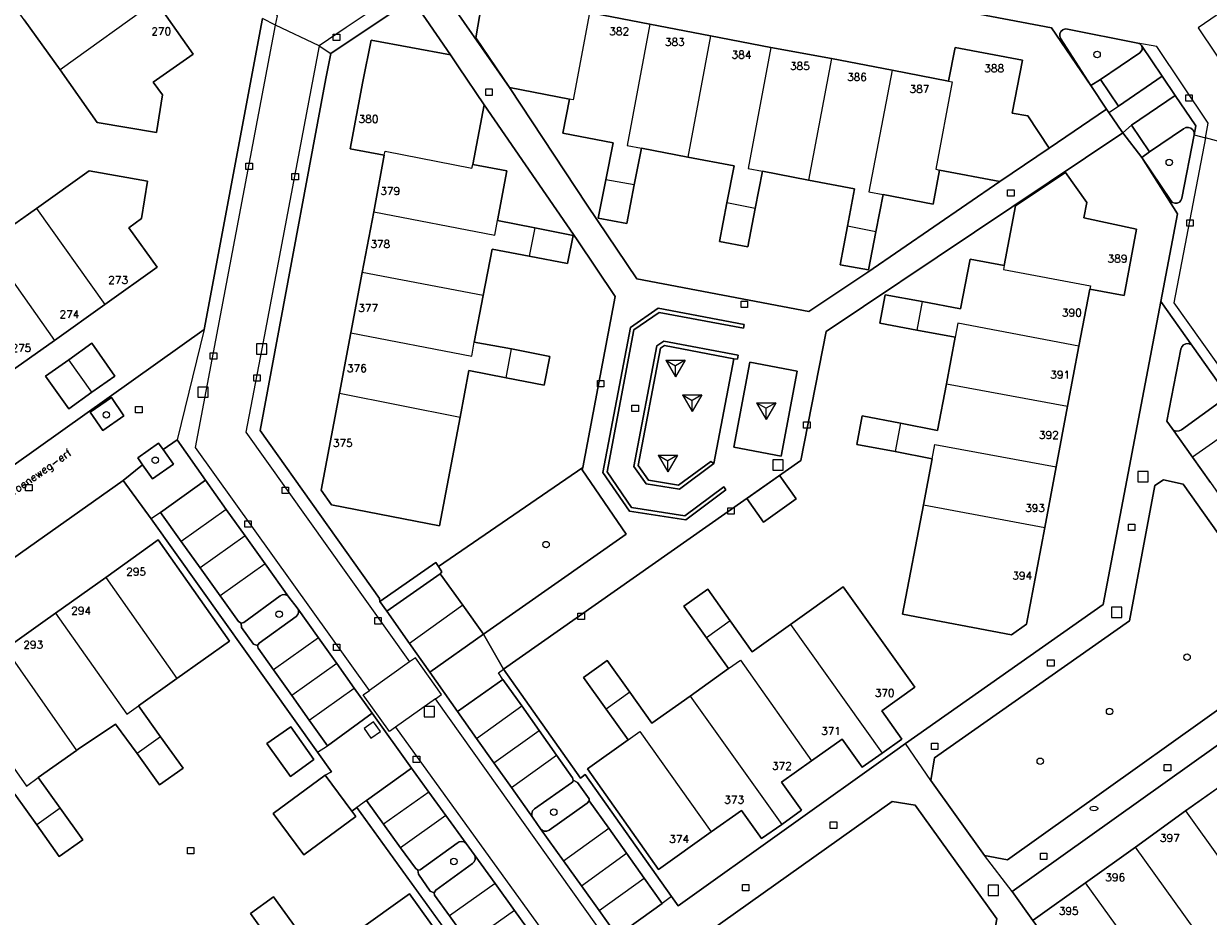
# Model space of a CAD drawing. Header units: metres. Extents: x 108000 to 109000, y 423600 to 424200.
# Tile 64 of 106: x 108712 to 108804, y 423679 to 423749. Entities that reach past the tile are written whole.
import ezdxf

# ---------------------------------------------------------------- set-up
doc = ezdxf.new("R2010")
doc.units = ezdxf.units.M
doc.header["$MEASUREMENT"] = 0
for name, color, linetype in [('brandkraan _ -put', 10, 'Continuous'), ('Erf', 10, 'Continuous'), ('gesloten verharding', 10, 'Continuous'), ('groenvoorziening', 10, 'Continuous'), ('Huisnummers', 10, 'Continuous'), ('inspectie- _rioolput', 10, 'Continuous'), ('kolk', 10, 'Continuous'), ('Muur', 10, 'Continuous'), ('Openbare_ruimtenaam', 10, 'Continuous'), ('pand', 10, 'Continuous'), ('Parkeervlak', 10, 'Continuous'), ('rijbaan lokale weg', 10, 'Continuous'), ('speelvoorziening', 10, 'Continuous'), ('vegetatieobject', 10, 'Continuous'), ('Voetgangersgebied', 10, 'Continuous'), ('Voetpad', 10, 'Continuous'), ('Wegmarkering', 10, 'Continuous')]:
    doc.layers.add(name, color=color, linetype=linetype)
doc.styles.get("Standard").update_dxf_attribs({"font": 'txt.shx'})

msp = doc.modelspace()

# ---------------------------------------------------------------- linework, layer by layer
at = {"layer": 'brandkraan _ -put', "color": 5}
msp.add_ellipse((108794.892, 423687.409), major_axis=(0.3, 0), ratio=0.583333, dxfattribs=at)
at = {"layer": 'Erf', "color": 52, "true_color": 0xd2d200}
for points in [[(108708.758, 423752.781), (108705.969, 423756.688), (108703.047, 423760.781), (108710.547, 423766.094), (108713.453, 423762.031), (108716.227, 423758.125), (108719.023, 423754.219), (108721.797, 423750.313), (108724.711, 423746.188), (108721.609, 423744), (108722.32, 423743.031), (108721.852, 423740.094), (108717.25, 423740.875), (108714.344, 423744.969), (108711.547, 423748.875), (108708.758, 423752.781)], [(108749.353, 423743.585), (108746.742, 423747.469), (108747.792, 423753.551), (108751.172, 423753.031), (108756.367, 423752.031), (108755.867, 423749.375), (108760.297, 423748.531), (108765.023, 423747.625), (108769.727, 423746.719), (108774.453, 423745.844), (108779.172, 423744.938), (108783.57, 423744.094), (108784.078, 423746.719), (108789.32, 423745.719), (108788.531, 423741.594), (108789.742, 423741.375), (108791.397, 423738.865), (108795.884, 423741.901), (108794.658, 423743.749), (108791.596, 423748.25), (108765.325, 423753.224), (108750.14, 423756.141), (108743.686, 423751.762), (108749.353, 423743.585)], [(108757.596, 423727.296), (108754.623, 423731.719), (108747.392, 423742.251), (108746.5, 423737.594), (108749.156, 423737.094), (108748.422, 423733.219), (108751.344, 423732.656), (108754.329, 423732.063), (108753.883, 423729.875), (108750.906, 423730.438), (108748, 423731), (108747.313, 423727.375), (108746.617, 423723.753), (108749.508, 423723.219), (108752.5, 423722.625), (108752.07, 423720.406), (108749.102, 423720.969), (108746.203, 423721.531), (108745.508, 423717.906), (108743.898, 423709.438), (108735.492, 423711.063), (108734.703, 423712.219), (108736.117, 423719.781), (108737, 423724.469), (108737.891, 423729.188), (108738.781, 423733.906), (108739.609, 423738.313), (108736.961, 423738.813), (108737.938, 423744.063), (108738.58, 423747.289), (108744.773, 423746.125), (108741.781, 423750.509), (108735.433, 423746.231), (108735.066, 423744.299), (108731.083, 423722.982), (108729.937, 423716.852), (108739.245, 423703.761), (108739.274, 423703.534), (108743.62, 423706.578), (108743.824, 423706.27), (108755.068, 423713.972), (108757.596, 423727.296)], [(108692.162, 423700.935), (108725.566, 423724.743), (108730.131, 423748.967)], [(108749.353, 423743.585), (108755.415, 423734.433), (108759.285, 423728.691), (108772.684, 423726.129), (108777.279, 423729.191), (108787.557, 423736.267), (108782.867, 423737.156), (108782.359, 423734.5), (108778.47, 423735.254), (108777.906, 423732.344), (108777.331, 423729.37), (108775.133, 423729.781), (108775.703, 423732.781), (108776.249, 423735.683), (108772.656, 423736.375), (108769.064, 423737.068), (108768.508, 423734.156), (108767.938, 423731.188), (108765.719, 423731.594), (108766.297, 423734.594), (108766.855, 423737.486), (108763.25, 423738.156), (108759.636, 423738.852), (108759.078, 423736), (108758.508, 423733), (108756.284, 423733.403), (108756.867, 423736.406), (108757.43, 423739.281), (108753.531, 423740.031), (108754.039, 423742.688), (108749.353, 423743.585)], [(108800.102, 423726.926), (108801.398, 423733.746), (108798.619, 423738.142), (108797.135, 423740.054), (108774.026, 423724.588), (108772.071, 423714.532), (108748.897, 423698.256), (108754.904, 423689.778), (108755.264, 423690.07), (108761.991, 423680.561), (108762.509, 423679.835), (108779.388, 423691.887), (108780.225, 423692.476), (108795.608, 423703.296), (108800.102, 423726.926)], [(108696.883, 423723.063), (108700.789, 423725.844), (108704.688, 423728.625), (108708.602, 423731.406), (108712.5, 423734.156), (108716.609, 423737.094), (108721.156, 423736.281), (108720.703, 423733.375), (108719.719, 423732.656), (108721.906, 423729.594), (108717.844, 423726.688), (108713.922, 423723.875), (108710.008, 423721.125), (108706.102, 423718.344), (108702.188, 423715.531), (108698.289, 423712.781), (108694.391, 423710), (108690.477, 423707.219), (108686.391, 423704.281), (108681.039, 423711.781), (108685.148, 423714.719), (108689.063, 423717.5), (108692.961, 423720.281), (108696.883, 423723.063)], [(108779.398, 423715.219), (108776.422, 423715.781), (108776.828, 423718), (108779.82, 423717.438), (108782.708, 423716.876), (108783.398, 423720.5), (108784.089, 423724.126), (108781.093, 423724.684), (108778.219, 423725.219), (108778.633, 423727.438), (108781.507, 423726.903), (108784.509, 423726.344), (108785.242, 423730.219), (108787.891, 423729.719), (108788.781, 423734.375), (108792.68, 423736.969), (108794.352, 423734.625), (108794.117, 423733.438), (108798.211, 423732.563), (108797.242, 423727.375), (108794.57, 423727.875), (108793.727, 423723.438), (108792.844, 423718.75), (108791.953, 423714.031), (108791.063, 423709.313), (108789.641, 423701.781), (108788.469, 423700.938), (108779.992, 423702.563), (108781.609, 423711.063), (108782.288, 423714.656), (108779.398, 423715.219)], [(108716.828, 423719.844), (108715.031, 423718.563), (108713.219, 423721.094), (108715.023, 423722.375), (108716.82, 423723.656), (108718.617, 423721.094), (108716.828, 423719.844)], [(108769.156, 423709.719), (108767.859, 423711.563), (108770.406, 423713.344), (108770.424, 423713.318), (108771.703, 423711.531), (108769.156, 423709.719)], [(108706.57, 423671.562), (108707.359, 423670.469), (108700.625, 423665.656), (108714.812, 423645.812), (108723.169, 423651.756), (108723.278, 423651.602), (108749.749, 423670.391), (108748.305, 423672.492), (108737.473, 423687.494), (108737.089, 423687.191), (108737.391, 423686.784), (108733.333, 423683.792), (108730.951, 423687.018), (108735.002, 423690.01), (108735.493, 423690.266), (108734.416, 423691.811), (108721.456, 423709.97), (108719.256, 423712.973), (108691.42, 423693.275), (108684.477, 423688.312), (108699.875, 423666.719), (108706.57, 423671.562)], [(108710.102, 423699.844), (108713.008, 423701.922), (108713.992, 423702.625), (108717.906, 423705.406), (108722, 423708.344), (108727.539, 423700.438), (108723.438, 423697.531), (108720.469, 423695.406), (108722.18, 423693), (108723.938, 423690.563), (108722.102, 423689.25), (108720.344, 423691.688), (108718.678, 423693.975), (108715.763, 423692.031), (108715.633, 423691.938), (108712.648, 423689.813), (108714.359, 423687.438), (108716.117, 423684.969), (108714.289, 423683.656)], [(108768.273, 423699.625), (108771.25, 423701.75), (108775.352, 423704.688), (108780.93, 423696.875), (108778.367, 423695.031), (108779.922, 423692.813), (108778.391, 423691.719), (108776.828, 423690.625), (108775.273, 423692.813), (108772.898, 423691.125), (108770.547, 423689.469), (108772.109, 423687.281), (108770.57, 423686.156), (108769.008, 423685.063), (108767.438, 423687.25), (108765.078, 423685.594), (108760.977, 423682.656), (108755.43, 423690.5), (108758.601, 423692.751), (108756.891, 423695.156), (108755.133, 423697.625), (108756.977, 423698.938), (108758.727, 423696.469), (108760.444, 423694.054), (108763.43, 423696.156), (108766.433, 423698.31), (108764.711, 423700.719), (108762.953, 423703.188), (108764.813, 423704.5), (108766.547, 423702.031), (108768.273, 423699.625)], [(108809.867, 423692.813), (108813.947, 423695.715), (108812.377, 423697.927), (108788.529, 423680.953), (108790.133, 423678.688), (108790.165, 423678.711), (108794.227, 423681.625), (108798.141, 423684.406), (108802.039, 423687.219), (108805.961, 423690), (108809.867, 423692.813)], [(108732.299, 423689.892), (108730.453, 423692.469), (108732.32, 423693.781), (108734.117, 423691.219), (108732.299, 423689.892)], [(108714.289, 423683.656), (108712.531, 423686.125), (108710.82, 423688.531)], [(108737.461, 423677.813), (108741.563, 423680.75), (108747.188, 423672.938)], [(108730.953, 423676.75), (108729.18, 423679.219), (108730.977, 423680.531), (108732.75, 423678.094)]]:
    msp.add_lwpolyline(points, dxfattribs=at)
at = {"layer": 'gesloten verharding', "color": 255}
for points in [[(108766.835, 423722.459), (108761.447, 423723.493), (108761.131, 423723.272), (108759.388, 423714.137), (108760.18, 423713.004), (108762.519, 423712.61), (108765.042, 423714.456), (108765.293, 423714.287), (108766.835, 423722.459)], [(108766.837, 423715.562), (108770.531, 423714.862), (108771.787, 423721.485), (108768.093, 423722.186), (108766.837, 423715.562)]]:
    msp.add_lwpolyline(points, dxfattribs=at)
at = {"layer": 'groenvoorziening', "color": 3}
for points in [[(108798.474, 423746.989), (108798.304, 423747.046), (108792.847, 423748.147), (108792.66, 423748.158), (108792.472, 423748.094), (108792.325, 423747.961), (108792.242, 423747.781), (108792.236, 423747.583), (108792.309, 423747.394), (108794.658, 423743.749), (108795.414, 423744.214), (108798.473, 423746.297), (108798.649, 423746.519), (108798.665, 423746.697), (108798.603, 423746.865), (108798.474, 423746.989)], [(108802.716, 423739.906), (108802.716, 423739.908), (108802.699, 423740.11), (108802.605, 423740.29), (108802.45, 423740.42), (108802.257, 423740.48), (108802.056, 423740.462), (108801.874, 423740.367), (108799.237, 423738.577), (108798.619, 423738.142), (108800.886, 423734.775), (108801.018, 423734.638), (108801.194, 423734.565), (108801.384, 423734.57), (108801.555, 423734.652), (108801.678, 423734.797), (108801.732, 423734.979), (108802.716, 423739.906)], [(108802.569, 423723.442), (108802.436, 423723.562), (108802.248, 423723.632), (108802.048, 423723.624), (108801.866, 423723.538), (108801.732, 423723.389), (108801.666, 423723.2), (108800.58, 423717.593), (108801.002, 423717.014), (108801.156, 423716.875), (108801.341, 423716.813), (108801.536, 423716.83), (108801.707, 423716.923), (108804.935, 423719.249), (108805.043, 423719.369), (108805.118, 423719.557), (108805.115, 423719.759), (108805.035, 423719.944), (108802.569, 423723.442)], [(108718.352, 423719.422), (108716.699, 423718.293), (108717.674, 423716.866), (108719.327, 423717.995), (108718.352, 423719.422)], [(108722.388, 423715.373), (108722.026, 423715.882), (108720.399, 423714.725), (108720.779, 423714.19), (108721.56, 423713.092), (108723.187, 423714.249), (108722.388, 423715.373)], [(108758.464, 423708.783), (108755.037, 423713.808), (108755.068, 423713.972), (108743.824, 423706.27), (108744.096, 423705.859), (108743.949, 423705.706), (108745.72, 423703.243), (108747.338, 423700.992), (108758.464, 423708.783)], [(108797.659, 423702.032), (108782.482, 423691.365), (108782.195, 423689.581), (108786.366, 423683.748), (108788.152, 423683.41), (108811.038, 423699.717), (108801.86, 423712.684), (108800.32, 423713.03), (108799.645, 423712.587), (108797.659, 423702.032)], [(108732.743, 423702.377), (108732.871, 423702.515), (108732.931, 423702.693), (108732.912, 423702.88), (108732.821, 423703.038), (108732.172, 423703.864), (108732.037, 423704), (108731.858, 423704.072), (108731.665, 423704.065), (108731.491, 423703.982), (108728.655, 423701.912), (108728.446, 423701.855), (108728.485, 423701.521), (108729.42, 423700.221), (108729.731, 423700.101), (108729.862, 423700.286), (108732.743, 423702.377)], [(108755.423, 423687.824), (108755.573, 423688.012), (108755.56, 423688.168), (108754.649, 423689.441), (108754.333, 423689.629), (108754.293, 423689.492), (108754.186, 423689.396), (108751.305, 423687.378), (108751.158, 423687.219), (108751.096, 423687.032), (108751.113, 423686.835), (108751.205, 423686.66), (108751.784, 423685.828), (108751.899, 423685.714), (108752.077, 423685.636), (108752.272, 423685.635), (108752.451, 423685.712), (108755.423, 423687.824)], [(108766.188, 423662.194), (108787.027, 423677.02), (108787.329, 423678.803), (108780.976, 423687.679), (108779.189, 423687.944), (108764.008, 423677.181), (108764.067, 423676.889), (108764.378, 423674.515), (108764.672, 423672.268), (108764.964, 423670.042), (108765.258, 423667.791), (108765.615, 423665.068)], [(108746.489, 423683.124), (108746.614, 423683.254), (108746.689, 423683.44), (108746.686, 423683.639), (108746.607, 423683.819), (108745.985, 423684.678), (108745.829, 423684.799), (108745.639, 423684.849), (108745.444, 423684.821), (108745.28, 423684.72), (108742.416, 423682.637), (108742.212, 423682.609), (108742.269, 423682.293), (108743.193, 423680.971), (108743.482, 423680.829), (108743.621, 423681.038), (108746.489, 423683.124)]]:
    msp.add_lwpolyline(points, dxfattribs=at)
at = {"layer": 'inspectie- _rioolput', "color": 30}
for p, q in [((108730.461, 423723.618), (108729.661, 423723.618)), ((108729.661, 423723.618), (108729.661, 423722.818)), ((108730.461, 423722.818), (108730.461, 423723.618)), ((108729.661, 423722.818), (108730.461, 423722.818)), ((108725.88, 423720.251), (108725.08, 423720.251)), ((108725.08, 423720.251), (108725.08, 423719.451)), ((108725.88, 423719.451), (108725.88, 423720.251)), ((108725.08, 423719.451), (108725.88, 423719.451)), ((108770.677, 423714.585), (108769.877, 423714.585)), ((108769.877, 423714.585), (108769.877, 423713.785)), ((108770.677, 423713.785), (108770.677, 423714.585)), ((108769.877, 423713.785), (108770.677, 423713.785)), ((108799.111, 423713.676), (108798.311, 423713.676)), ((108798.311, 423713.676), (108798.311, 423712.876)), ((108799.111, 423712.876), (108799.111, 423713.676)), ((108798.311, 423712.876), (108799.111, 423712.876)), ((108797.069, 423703.09), (108796.269, 423703.09)), ((108796.269, 423703.09), (108796.269, 423702.29)), ((108797.069, 423702.29), (108797.069, 423703.09)), ((108796.269, 423702.29), (108797.069, 423702.29)), ((108743.523, 423695.349), (108742.723, 423695.349)), ((108742.723, 423695.349), (108742.723, 423694.549)), ((108743.523, 423694.549), (108743.523, 423695.349)), ((108742.723, 423694.549), (108743.523, 423694.549)), ((108787.468, 423681.427), (108786.668, 423681.427)), ((108786.668, 423681.427), (108786.668, 423680.627)), ((108787.468, 423680.627), (108787.468, 423681.427)), ((108786.668, 423680.627), (108787.468, 423680.627))]:
    msp.add_line(p, q, dxfattribs=at)
at = {"layer": 'kolk', "color": 30, "true_color": 0xf07a00}
for p, q in [((108735.638, 423747.249), (108735.638, 423747.749)), ((108735.638, 423747.749), (108736.138, 423747.749)), ((108736.138, 423747.249), (108735.638, 423747.249)), ((108736.138, 423747.749), (108736.138, 423747.249)), ((108747.523, 423742.98), (108747.523, 423743.48)), ((108747.523, 423743.48), (108748.023, 423743.48)), ((108748.023, 423742.98), (108747.523, 423742.98)), ((108748.023, 423743.48), (108748.023, 423742.98)), ((108802.056, 423742.532), (108802.056, 423743.032)), ((108802.056, 423743.032), (108802.556, 423743.032)), ((108802.556, 423743.032), (108802.556, 423742.532)), ((108802.556, 423742.532), (108802.056, 423742.532)), ((108728.833, 423737.196), (108728.833, 423737.696)), ((108728.833, 423737.696), (108729.333, 423737.696)), ((108729.333, 423737.196), (108728.833, 423737.196)), ((108729.333, 423737.696), (108729.333, 423737.196)), ((108732.414, 423736.399), (108732.414, 423736.899)), ((108732.414, 423736.899), (108732.914, 423736.899)), ((108732.914, 423736.399), (108732.414, 423736.399)), ((108732.914, 423736.899), (108732.914, 423736.399)), ((108788.169, 423735.128), (108788.169, 423735.628)), ((108788.169, 423735.628), (108788.669, 423735.628)), ((108788.669, 423735.628), (108788.669, 423735.128)), ((108788.669, 423735.128), (108788.169, 423735.128)), ((108802.123, 423732.773), (108802.123, 423733.273)), ((108802.123, 423733.273), (108802.623, 423733.273)), ((108802.623, 423732.773), (108802.123, 423732.773)), ((108802.623, 423733.273), (108802.623, 423732.773)), ((108767.401, 423726.453), (108767.401, 423726.953)), ((108767.401, 423726.953), (108767.901, 423726.953)), ((108767.901, 423726.953), (108767.901, 423726.453)), ((108767.901, 423726.453), (108767.401, 423726.453)), ((108726.052, 423722.423), (108726.052, 423722.923)), ((108726.052, 423722.923), (108726.552, 423722.923)), ((108726.552, 423722.423), (108726.052, 423722.423)), ((108726.552, 423722.923), (108726.552, 423722.423)), ((108729.438, 423720.701), (108729.438, 423721.201)), ((108729.438, 423721.201), (108729.938, 423721.201)), ((108729.938, 423720.701), (108729.438, 423720.701)), ((108729.938, 423721.201), (108729.938, 423720.701)), ((108756.223, 423720.264), (108756.223, 423720.764)), ((108756.223, 423720.764), (108756.723, 423720.764)), ((108756.723, 423720.764), (108756.723, 423720.264)), ((108756.723, 423720.264), (108756.223, 423720.264)), ((108720.234, 423718.238), (108720.234, 423718.738)), ((108720.234, 423718.738), (108720.734, 423718.738)), ((108720.734, 423718.738), (108720.734, 423718.238)), ((108758.903, 423718.342), (108758.903, 423718.842)), ((108758.903, 423718.842), (108759.403, 423718.842)), ((108759.403, 423718.842), (108759.403, 423718.342)), ((108720.734, 423718.238), (108720.234, 423718.238)), ((108759.403, 423718.342), (108758.903, 423718.342)), ((108772.28, 423717.051), (108772.28, 423717.551)), ((108772.28, 423717.551), (108772.78, 423717.551)), ((108772.78, 423717.051), (108772.28, 423717.051)), ((108772.78, 423717.551), (108772.78, 423717.051)), ((108711.663, 423712.166), (108711.663, 423712.666)), ((108711.663, 423712.666), (108712.163, 423712.666)), ((108712.163, 423712.166), (108711.663, 423712.166)), ((108712.163, 423712.666), (108712.163, 423712.166)), ((108731.649, 423711.949), (108731.649, 423712.449)), ((108731.649, 423712.449), (108732.149, 423712.449)), ((108732.149, 423712.449), (108732.149, 423711.949)), ((108732.149, 423711.949), (108731.649, 423711.949)), ((108766.374, 423710.338), (108766.374, 423710.838)), ((108766.374, 423710.838), (108766.874, 423710.838)), ((108766.874, 423710.338), (108766.374, 423710.338)), ((108766.874, 423710.838), (108766.874, 423710.338)), ((108728.746, 423709.322), (108728.746, 423709.822)), ((108728.746, 423709.822), (108729.246, 423709.822)), ((108729.246, 423709.822), (108729.246, 423709.322)), ((108797.584, 423709.07), (108797.584, 423709.57)), ((108797.584, 423709.57), (108798.084, 423709.57)), ((108798.084, 423709.57), (108798.084, 423709.07)), ((108729.246, 423709.322), (108728.746, 423709.322)), ((108798.084, 423709.07), (108797.584, 423709.07)), ((108738.874, 423701.783), (108738.874, 423702.283)), ((108738.874, 423702.283), (108739.374, 423702.283)), ((108739.374, 423702.283), (108739.374, 423701.783)), ((108754.699, 423702.141), (108754.699, 423702.641)), ((108754.699, 423702.641), (108755.199, 423702.641)), ((108755.199, 423702.141), (108754.699, 423702.141)), ((108755.199, 423702.641), (108755.199, 423702.141)), ((108739.374, 423701.783), (108738.874, 423701.783)), ((108735.642, 423699.714), (108735.642, 423700.214)), ((108735.642, 423700.214), (108736.142, 423700.214)), ((108736.142, 423700.214), (108736.142, 423699.714)), ((108736.142, 423699.714), (108735.642, 423699.714)), ((108791.289, 423698.488), (108791.289, 423698.988)), ((108791.289, 423698.988), (108791.789, 423698.988)), ((108791.789, 423698.488), (108791.289, 423698.488)), ((108791.789, 423698.988), (108791.789, 423698.488)), ((108782.232, 423692.005), (108782.232, 423692.505)), ((108782.232, 423692.505), (108782.732, 423692.505)), ((108782.732, 423692.005), (108782.232, 423692.005)), ((108782.732, 423692.505), (108782.732, 423692.005)), ((108741.868, 423690.999), (108741.868, 423691.499)), ((108741.868, 423691.499), (108742.368, 423691.499)), ((108742.368, 423690.999), (108741.868, 423690.999)), ((108742.368, 423691.499), (108742.368, 423690.999)), ((108800.376, 423690.34), (108800.376, 423690.84)), ((108800.376, 423690.84), (108800.876, 423690.84)), ((108800.876, 423690.34), (108800.376, 423690.34)), ((108800.876, 423690.84), (108800.876, 423690.34)), ((108774.355, 423685.86), (108774.355, 423686.36)), ((108774.355, 423686.36), (108774.855, 423686.36)), ((108774.855, 423686.36), (108774.855, 423685.86)), ((108774.855, 423685.86), (108774.355, 423685.86)), ((108724.277, 423683.865), (108724.277, 423684.365)), ((108724.277, 423684.365), (108724.777, 423684.365)), ((108724.777, 423683.865), (108724.277, 423683.865)), ((108724.777, 423684.365), (108724.777, 423683.865)), ((108790.735, 423683.44), (108790.735, 423683.94)), ((108790.735, 423683.94), (108791.235, 423683.94)), ((108791.235, 423683.94), (108791.235, 423683.44)), ((108791.235, 423683.44), (108790.735, 423683.44)), ((108767.506, 423680.982), (108767.506, 423681.482)), ((108767.506, 423681.482), (108768.006, 423681.482)), ((108768.006, 423680.982), (108767.506, 423680.982)), ((108768.006, 423681.482), (108768.006, 423680.982))]:
    msp.add_line(p, q, dxfattribs=at)
at = {"layer": 'Muur', "color": 12, "true_color": 0xd20000}
for points in [[(108767.599, 423724.827), (108767.654, 423725.135), (108760.944, 423726.393), (108758.78, 423724.879), (108756.632, 423713.578), (108758.7, 423710.586), (108763.1, 423709.901), (108766.224, 423712.229), (108766.049, 423712.48), (108763.019, 423710.227), (108758.879, 423710.872), (108756.961, 423713.648), (108759.061, 423724.697), (108761.015, 423726.064), (108767.599, 423724.827)], [(108766.835, 423722.459), (108767.117, 423722.413), (108767.174, 423722.725), (108761.376, 423723.822), (108760.85, 423723.454), (108759.059, 423714.067), (108760, 423712.72), (108762.597, 423712.283), (108765.293, 423714.287), (108765.042, 423714.456), (108762.519, 423712.61), (108760.18, 423713.004), (108759.388, 423714.137), (108761.131, 423723.272), (108761.447, 423723.493), (108766.835, 423722.459)]]:
    msp.add_lwpolyline(points, dxfattribs=at)
at = {"layer": 'pand', "color": 1}
for p, q in [((108721.797, 423750.313), (108714.344, 423744.969)), ((108760.297, 423748.531), (108755.867, 423749.375)), ((108711.547, 423748.875), (108714.344, 423744.969)), ((108765.023, 423747.625), (108760.297, 423748.531)), ((108765.023, 423747.625), (108763.25, 423738.156)), ((108769.727, 423746.719), (108765.023, 423747.625)), ((108774.453, 423745.844), (108769.727, 423746.719)), ((108774.453, 423745.844), (108772.656, 423736.375)), ((108779.172, 423744.938), (108774.453, 423745.844)), ((108783.57, 423744.094), (108779.172, 423744.938)), ((108739.609, 423738.313), (108738.781, 423733.906)), ((108759.078, 423736), (108759.636, 423738.852)), ((108759.636, 423738.852), (108763.25, 423738.156)), ((108768.508, 423734.156), (108769.064, 423737.068)), ((108769.064, 423737.068), (108772.656, 423736.375)), ((108759.078, 423736), (108756.867, 423736.406)), ((108777.906, 423732.344), (108778.47, 423735.254)), ((108768.508, 423734.156), (108766.297, 423734.594)), ((108712.5, 423734.156), (108708.602, 423731.406)), ((108712.5, 423734.156), (108717.844, 423726.688)), ((108738.781, 423733.906), (108737.891, 423729.188)), ((108751.344, 423732.656), (108748.422, 423733.219)), ((108751.344, 423732.656), (108750.906, 423730.438)), ((108777.906, 423732.344), (108775.703, 423732.781)), ((108708.602, 423731.406), (108713.922, 423723.875)), ((108737.891, 423729.188), (108737, 423724.469)), ((108747.313, 423727.375), (108737.891, 423729.188)), ((108793.727, 423723.438), (108794.57, 423727.875)), ((108746.617, 423723.753), (108747.313, 423727.375)), ((108781.507, 423726.903), (108781.093, 423724.684)), ((108713.922, 423723.875), (108717.844, 423726.688)), ((108737, 423724.469), (108736.117, 423719.781)), ((108781.093, 423724.684), (108784.089, 423724.126)), ((108784.089, 423724.126), (108783.398, 423720.5)), ((108710.008, 423721.125), (108713.922, 423723.875)), ((108749.508, 423723.219), (108746.617, 423723.753)), ((108749.102, 423720.969), (108749.508, 423723.219)), ((108792.844, 423718.75), (108793.727, 423723.438)), ((108716.828, 423719.844), (108715.023, 423722.375)), ((108783.398, 423720.5), (108792.844, 423718.75)), ((108736.117, 423719.781), (108745.508, 423717.906)), ((108791.953, 423714.031), (108792.844, 423718.75)), ((108779.82, 423717.438), (108779.398, 423715.219)), ((108779.398, 423715.219), (108782.288, 423714.656)), ((108782.288, 423714.656), (108781.609, 423711.063)), ((108791.063, 423709.313), (108791.953, 423714.031)), ((108781.609, 423711.063), (108791.063, 423709.313)), ((108717.906, 423705.406), (108713.992, 423702.625)), ((108717.906, 423705.406), (108723.438, 423697.531)), ((108766.547, 423702.031), (108764.711, 423700.719)), ((108771.25, 423701.75), (108778.391, 423691.719)), ((108764.711, 423700.719), (108766.433, 423698.31)), ((108710.102, 423699.844), (108715.633, 423691.938)), ((108766.433, 423698.31), (108763.43, 423696.156)), ((108720.469, 423695.406), (108723.438, 423697.531)), ((108758.727, 423696.469), (108756.891, 423695.156)), ((108763.43, 423696.156), (108770.57, 423686.156)), ((108722.18, 423693), (108720.469, 423695.406)), ((108756.891, 423695.156), (108758.601, 423692.751)), ((108722.18, 423693), (108720.344, 423691.688)), ((108712.648, 423689.813), (108715.633, 423691.938)), ((108805.961, 423690), (108802.039, 423687.219)), ((108714.359, 423687.438), (108712.648, 423689.813)), ((108714.359, 423687.438), (108712.531, 423686.125)), ((108802.039, 423687.219), (108798.141, 423684.406)), ((108798.141, 423684.406), (108794.227, 423681.625)), ((108803.75, 423676.594), (108798.141, 423684.406))]:
    msp.add_line(p, q, dxfattribs=at)
for points in [[(108755.867, 423749.375), (108756.367, 423752.031), (108751.172, 423753.031), (108747.792, 423753.551), (108746.742, 423747.469), (108749.353, 423743.585), (108754.039, 423742.688)], [(108714.344, 423744.969), (108717.25, 423740.875), (108721.852, 423740.094), (108722.32, 423743.031), (108721.609, 423744), (108724.711, 423746.188), (108721.797, 423750.313)], [(108755.867, 423749.375), (108755.594, 423749.406), (108754.32, 423742.625), (108754.039, 423742.688)], [(108760.297, 423748.531), (108758.542, 423739.077), (108759.636, 423738.852)], [(108746.5, 423737.594), (108747.392, 423742.251), (108745.382, 423745.209), (108744.773, 423746.125), (108738.58, 423747.289), (108737.938, 423744.063), (108736.961, 423738.813), (108739.609, 423738.313)], [(108769.727, 423746.719), (108767.958, 423737.266), (108769.064, 423737.068)], [(108782.867, 423737.156), (108787.557, 423736.267), (108791.397, 423738.865), (108789.742, 423741.375), (108788.531, 423741.594), (108789.32, 423745.719), (108784.078, 423746.719), (108783.57, 423744.094)], [(108779.172, 423744.938), (108777.359, 423735.469), (108778.47, 423735.254)], [(108783.57, 423744.094), (108783.859, 423744.031), (108782.578, 423737.219), (108782.867, 423737.156)], [(108754.039, 423742.688), (108753.531, 423740.031), (108757.43, 423739.281), (108756.867, 423736.406)], [(108739.609, 423738.313), (108739.672, 423738.625), (108746.438, 423737.313), (108746.5, 423737.594)], [(108763.25, 423738.156), (108766.855, 423737.486), (108766.297, 423734.594)], [(108717.844, 423726.688), (108721.906, 423729.594), (108719.719, 423732.656), (108720.703, 423733.375), (108721.156, 423736.281), (108716.609, 423737.094), (108712.5, 423734.156)], [(108748.422, 423733.219), (108749.156, 423737.094), (108746.5, 423737.594)], [(108778.47, 423735.254), (108782.359, 423734.5), (108782.867, 423737.156)], [(108756.867, 423736.406), (108756.284, 423733.403), (108758.508, 423733), (108759.078, 423736)], [(108772.656, 423736.375), (108776.249, 423735.683), (108775.703, 423732.781)], [(108794.57, 423727.875), (108797.242, 423727.375), (108798.211, 423732.563), (108794.117, 423733.438), (108794.352, 423734.625), (108792.68, 423736.969), (108788.781, 423734.375), (108787.891, 423729.719)], [(108766.297, 423734.594), (108765.719, 423731.594), (108767.938, 423731.188), (108768.508, 423734.156)], [(108738.781, 423733.906), (108748.208, 423732.095), (108748.422, 423733.219)], [(108750.906, 423730.438), (108753.883, 423729.875), (108754.329, 423732.063), (108751.344, 423732.656)], [(108775.703, 423732.781), (108775.133, 423729.781), (108777.331, 423729.37), (108777.906, 423732.344)], [(108747.313, 423727.375), (108748, 423731), (108750.906, 423730.438)], [(108787.891, 423729.719), (108785.242, 423730.219), (108784.509, 423726.344), (108781.507, 423726.903)], [(108787.891, 423729.719), (108787.844, 423729.406), (108794.617, 423728.125), (108794.57, 423727.875)], [(108781.507, 423726.903), (108778.633, 423727.438), (108778.219, 423725.219), (108781.093, 423724.684)], [(108793.727, 423723.438), (108784.296, 423725.219), (108784.089, 423724.126)], [(108737, 423724.469), (108746.42, 423722.653), (108746.617, 423723.753)], [(108716.828, 423719.844), (108718.617, 423721.094), (108716.82, 423723.656), (108715.023, 423722.375)], [(108749.102, 423720.969), (108752.07, 423720.406), (108752.5, 423722.625), (108749.508, 423723.219)], [(108715.023, 423722.375), (108713.219, 423721.094), (108715.031, 423718.563), (108716.828, 423719.844)], [(108745.508, 423717.906), (108746.203, 423721.531), (108749.102, 423720.969)], [(108783.398, 423720.5), (108782.708, 423716.876), (108779.82, 423717.438)], [(108736.117, 423719.781), (108734.703, 423712.219), (108735.492, 423711.063), (108743.898, 423709.438), (108745.508, 423717.906)], [(108779.82, 423717.438), (108776.828, 423718), (108776.422, 423715.781), (108779.398, 423715.219)], [(108782.288, 423714.656), (108782.5, 423715.781), (108791.953, 423714.031)], [(108770.424, 423713.318), (108770.406, 423713.344), (108767.859, 423711.563), (108769.156, 423709.719), (108771.703, 423711.531), (108770.424, 423713.318)], [(108781.609, 423711.063), (108779.992, 423702.563), (108788.469, 423700.938), (108789.641, 423701.781), (108791.063, 423709.313)], [(108723.438, 423697.531), (108727.539, 423700.438), (108722, 423708.344), (108717.906, 423705.406)], [(108766.547, 423702.031), (108764.813, 423704.5), (108762.953, 423703.188), (108764.711, 423700.719)], [(108778.391, 423691.719), (108779.922, 423692.813), (108778.367, 423695.031), (108780.93, 423696.875), (108775.352, 423704.688), (108771.25, 423701.75)], [(108713.992, 423702.625), (108713.008, 423701.922), (108710.102, 423699.844)], [(108713.992, 423702.625), (108719.547, 423694.75), (108720.469, 423695.406)], [(108771.25, 423701.75), (108768.273, 423699.625), (108766.547, 423702.031)], [(108758.727, 423696.469), (108756.977, 423698.938), (108755.133, 423697.625), (108756.891, 423695.156)], [(108766.433, 423698.31), (108767.352, 423698.969), (108772.898, 423691.125)], [(108706.188, 423697.063), (108711.742, 423689.156), (108712.648, 423689.813)], [(108763.43, 423696.156), (108760.444, 423694.054), (108758.727, 423696.469)], [(108715.633, 423691.938), (108715.763, 423692.031), (108718.678, 423693.975), (108720.344, 423691.688)], [(108732.299, 423689.892), (108734.117, 423691.219), (108732.32, 423693.781), (108730.453, 423692.469), (108732.299, 423689.892)], [(108720.344, 423691.688), (108722.102, 423689.25), (108723.938, 423690.563), (108722.18, 423693)], [(108758.601, 423692.751), (108755.43, 423690.5), (108760.977, 423682.656), (108765.078, 423685.594)], [(108758.601, 423692.751), (108759.522, 423693.408), (108765.078, 423685.594)], [(108772.898, 423691.125), (108775.273, 423692.813), (108776.828, 423690.625), (108778.391, 423691.719)], [(108770.57, 423686.156), (108772.109, 423687.281), (108770.547, 423689.469), (108772.898, 423691.125)], [(108735.002, 423690.01), (108730.951, 423687.018), (108733.333, 423683.792), (108737.391, 423686.784), (108737.089, 423687.191), (108735.002, 423690.01)], [(108707.828, 423686.375), (108710.82, 423688.531), (108712.531, 423686.125)], [(108712.531, 423686.125), (108714.289, 423683.656), (108716.117, 423684.969), (108714.359, 423687.438)], [(108765.078, 423685.594), (108767.438, 423687.25), (108769.008, 423685.063), (108770.57, 423686.156)], [(108802.039, 423687.219), (108807.648, 423679.375), (108808.562, 423680.032)], [(108744.648, 423667.813), (108746.211, 423668.906), (108744.641, 423671.125), (108747.188, 423672.938), (108741.563, 423680.75), (108737.461, 423677.813)], [(108794.227, 423681.625), (108790.165, 423678.711), (108790.133, 423678.688), (108791.176, 423677.245), (108795.758, 423670.906), (108798.929, 423673.157), (108800.648, 423670.75)], [(108800.763, 423674.463), (108799.85, 423673.816), (108794.227, 423681.625)], [(108732.75, 423678.094), (108730.977, 423680.531), (108729.18, 423679.219), (108730.953, 423676.75)]]:
    msp.add_lwpolyline(points, dxfattribs=at)
at = {"layer": 'Parkeervlak', "color": 255}
for points in [[(108798.603, 423746.865), (108798.665, 423746.697), (108798.649, 423746.519), (108798.473, 423746.297), (108795.414, 423744.214), (108796.808, 423742.147), (108800.222, 423744.469), (108798.603, 423746.865)], [(108801.874, 423740.367), (108802.056, 423740.462), (108802.257, 423740.48), (108802.45, 423740.42), (108802.605, 423740.29), (108802.699, 423740.11), (108802.716, 423739.908), (108802.839, 423740.612), (108801.232, 423742.978), (108797.832, 423740.667), (108799.237, 423738.577), (108801.874, 423740.367)], [(108808.044, 423715.686), (108806.65, 423717.658), (108805.035, 423719.944), (108805.115, 423719.759), (108805.118, 423719.557), (108805.043, 423719.369), (108804.935, 423719.249), (108801.707, 423716.923), (108801.536, 423716.83), (108801.341, 423716.813), (108801.156, 423716.875), (108801.002, 423717.014), (108802.569, 423714.787), (108803.967, 423712.817), (108805.402, 423710.766), (108806.749, 423708.846), (108810.399, 423711.489), (108810.589, 423711.564), (108810.792, 423711.56), (108810.979, 423711.479), (108811.107, 423711.352), (108809.489, 423713.641), (108808.044, 423715.686)], [(108728.771, 423708.647), (108727.3, 423710.716), (108725.687, 423712.984), (108722.179, 423710.467), (108723.787, 423708.225), (108725.266, 423706.161), (108726.823, 423703.99), (108728.263, 423701.981), (108728.446, 423701.855), (108728.655, 423701.912), (108731.491, 423703.982), (108731.665, 423704.065), (108731.858, 423704.072), (108732.037, 423704), (108732.172, 423703.864), (108730.319, 423706.469), (108728.771, 423708.647)], [(108745.72, 423703.243), (108743.949, 423705.706), (108739.807, 423702.789), (108741.578, 423700.266), (108743.155, 423698.02), (108747.338, 423700.992), (108745.72, 423703.243)], [(108735.913, 423698.699), (108734.478, 423700.713), (108732.821, 423703.038), (108732.912, 423702.88), (108732.931, 423702.693), (108732.871, 423702.515), (108732.743, 423702.377), (108729.862, 423700.286), (108729.731, 423700.101), (108729.773, 423699.907), (108730.968, 423698.225), (108732.399, 423696.207), (108733.75, 423694.302), (108735.175, 423692.292), (108738.672, 423694.829), (108737.269, 423696.797), (108735.913, 423698.699)], [(108751.665, 423693.489), (108750.312, 423695.403), (108748.852, 423697.469), (108745.302, 423694.959), (108746.788, 423692.869), (108748.147, 423690.959), (108749.516, 423689.034), (108751.205, 423686.66), (108751.113, 423686.835), (108751.096, 423687.032), (108751.158, 423687.219), (108751.305, 423687.378), (108754.186, 423689.396), (108754.293, 423689.492), (108754.333, 423689.629), (108754.277, 423689.792), (108753.028, 423691.559), (108751.665, 423693.489)], [(108744.408, 423686.854), (108743.084, 423688.682), (108741.728, 423690.554), (108738.212, 423688.03), (108739.555, 423686.179), (108740.881, 423684.353), (108742.042, 423682.755), (108742.212, 423682.609), (108742.416, 423682.637), (108745.28, 423684.72), (108745.444, 423684.821), (108745.639, 423684.849), (108745.829, 423684.799), (108745.985, 423684.678), (108744.408, 423686.854)], [(108758.484, 423683.92), (108757.097, 423685.869), (108755.573, 423688.012), (108755.423, 423687.824), (108752.451, 423685.712), (108752.272, 423685.635), (108752.077, 423685.636), (108751.899, 423685.714), (108751.784, 423685.828), (108753.569, 423683.333), (108754.961, 423681.387), (108756.337, 423679.464), (108757.75, 423677.489), (108761.262, 423680.016), (108759.855, 423681.993), (108758.484, 423683.92)], [(108749.745, 423679.463), (108748.236, 423681.558), (108746.607, 423683.819), (108746.686, 423683.639), (108746.689, 423683.44), (108746.614, 423683.254), (108746.489, 423683.124), (108743.621, 423681.038), (108743.482, 423680.829), (108743.523, 423680.658), (108744.683, 423679.039), (108746.189, 423676.941), (108747.588, 423674.991), (108749.031, 423672.98), (108752.571, 423675.455), (108751.147, 423677.516), (108749.745, 423679.463)]]:
    msp.add_lwpolyline(points, dxfattribs=at)
at = {"layer": 'rijbaan lokale weg', "color": 255}
for p, q in [((108730.131, 423748.967), (108725.566, 423724.743)), ((108731.137, 423748.448), (108730.131, 423748.967)), ((108734.532, 423746.847), (108731.137, 423748.448)), ((108734.532, 423746.847), (108735.433, 423746.231)), ((108802.716, 423739.906), (108803.585, 423739.67)), ((108806.914, 423738.767), (108803.585, 423739.67)), ((108725.566, 423724.743), (108723.461, 423716.131)), ((108741.576, 423698.827), (108738.445, 423696.608)), ((108743.598, 423695.961), (108740.484, 423693.754))]:
    msp.add_line(p, q, dxfattribs=at)
for points in [[(108731.137, 423748.448), (108731.277, 423749.184), (108718.947, 423766.542), (108737.532, 423779.31), (108737.664, 423779.978)], [(108735.433, 423746.231), (108741.781, 423750.509), (108741.762, 423750.537), (108743.603, 423751.86), (108743.686, 423751.762), (108750.14, 423756.141)], [(108750.14, 423756.141), (108765.325, 423753.224), (108791.596, 423748.25), (108794.658, 423743.749), (108792.309, 423747.394), (108792.236, 423747.583), (108792.242, 423747.781), (108792.325, 423747.961), (108792.472, 423748.094), (108792.66, 423748.158), (108792.847, 423748.147), (108798.304, 423747.046)], [(108805.717, 423744.227), (108812.766, 423748.979), (108810.028, 423753.034), (108805.971, 423750.264), (108803.004, 423748.251), (108805.717, 423744.227)], [(108740.76, 423751.042), (108736.646, 423748.271), (108734.532, 423746.847)], [(108738.445, 423696.608), (108724.913, 423715.526), (108728.91, 423736.668), (108731.137, 423748.448)], [(108734.532, 423746.847), (108730.061, 423723.218), (108728.833, 423716.725), (108741.576, 423698.827)], [(108798.304, 423747.046), (108798.474, 423746.989), (108798.603, 423746.865), (108800.222, 423744.469), (108801.232, 423742.978), (108802.839, 423740.612), (108802.716, 423739.908), (108802.716, 423739.906)], [(108803.585, 423739.67), (108803.804, 423740.813), (108799.794, 423746.789), (108798.304, 423747.046)], [(108757.75, 423677.489), (108756.337, 423679.464), (108754.961, 423681.387), (108753.569, 423683.333), (108751.784, 423685.828), (108751.205, 423686.66), (108749.516, 423689.034), (108748.147, 423690.959), (108746.788, 423692.869), (108745.302, 423694.959), (108743.155, 423698.02), (108741.578, 423700.266), (108739.807, 423702.789), (108739.274, 423703.534), (108739.245, 423703.761), (108729.937, 423716.852), (108731.083, 423722.982), (108735.066, 423744.299), (108735.433, 423746.231)], [(108802.716, 423739.906), (108801.732, 423734.979), (108801.678, 423734.797), (108801.555, 423734.652), (108801.384, 423734.57), (108801.194, 423734.565), (108801.018, 423734.638), (108800.886, 423734.775), (108798.619, 423738.142), (108801.398, 423733.746), (108800.102, 423726.926), (108802.569, 423723.442), (108805.035, 423719.944)], [(108803.585, 423739.67), (108801.123, 423726.824), (108812.154, 423711.302), (108819.737, 423710.013), (108820.502, 423709.883)], [(108725.566, 423724.743), (108692.162, 423700.935), (108688.809, 423698.544), (108687.699, 423697.754), (108687.6, 423697.683), (108690.011, 423694.998), (108690.167, 423694.984), (108690.841, 423694.083), (108691.42, 423693.275), (108719.256, 423712.973), (108720.779, 423714.19), (108720.399, 423714.725), (108722.026, 423715.882), (108722.388, 423715.373), (108723.461, 423716.131)], [(108718.352, 423719.422), (108719.327, 423717.995), (108717.674, 423716.866), (108716.699, 423718.293), (108718.352, 423719.422)], [(108723.461, 423716.131), (108725.687, 423712.984), (108727.3, 423710.716), (108728.771, 423708.647), (108730.319, 423706.469), (108732.172, 423703.864), (108732.821, 423703.038), (108734.478, 423700.713), (108735.913, 423698.699), (108737.269, 423696.797), (108738.672, 423694.829), (108741.728, 423690.554), (108743.084, 423688.682), (108744.408, 423686.854), (108745.985, 423684.678), (108746.607, 423683.819), (108748.236, 423681.558), (108749.745, 423679.463), (108751.147, 423677.516)], [(108743.598, 423695.961), (108744.07, 423696.295), (108742.042, 423699.157), (108741.576, 423698.827)], [(108740.484, 423693.754), (108740.003, 423693.413), (108737.975, 423696.275), (108738.445, 423696.608)], [(108773.651, 423636.737), (108762.995, 423651.724), (108760.851, 423654.801), (108758.159, 423675.351), (108758.139, 423675.505), (108743.598, 423695.961)], [(108740.484, 423693.754), (108752.884, 423676.545), (108754.709, 423673.993), (108757.428, 423653.171), (108760.01, 423649.541), (108770.585, 423634.579)]]:
    msp.add_lwpolyline(points, dxfattribs=at)
at = {"layer": 'speelvoorziening', "color": 30, "true_color": 0xf07a00}
for p, q in [((108761.55, 423722.332), (108763.05, 423722.332)), ((108761.55, 423722.332), (108762.3, 423721.9)), ((108761.55, 423722.332), (108762.3, 423721.033)), ((108763.05, 423722.332), (108762.3, 423721.033)), ((108763.05, 423722.332), (108762.3, 423721.899)), ((108762.3, 423721.033), (108762.3, 423721.9)), ((108762.85, 423719.632), (108764.35, 423719.632)), ((108762.85, 423719.632), (108763.6, 423719.2)), ((108762.85, 423719.632), (108763.6, 423718.333)), ((108764.35, 423719.632), (108763.6, 423718.333)), ((108764.35, 423719.632), (108763.6, 423719.199)), ((108763.6, 423718.333), (108763.6, 423719.2)), ((108768.6, 423719.032), (108770.1, 423719.032)), ((108768.6, 423719.032), (108769.35, 423718.6)), ((108768.6, 423719.032), (108769.35, 423717.733)), ((108770.1, 423719.032), (108769.35, 423717.733)), ((108770.1, 423719.032), (108769.35, 423718.599)), ((108769.35, 423717.733), (108769.35, 423718.6)), ((108760.95, 423714.932), (108762.45, 423714.932)), ((108760.95, 423714.932), (108761.7, 423714.5)), ((108760.95, 423714.932), (108761.7, 423713.633)), ((108762.45, 423714.932), (108761.7, 423713.633)), ((108762.45, 423714.932), (108761.7, 423714.499)), ((108761.7, 423713.633), (108761.7, 423714.5))]:
    msp.add_line(p, q, dxfattribs=at)
at = {"layer": 'vegetatieobject', "color": 3}
for centre in [(108795.14, 423746.161), (108800.763, 423737.755), (108717.953, 423718.082), (108721.766, 423714.546), (108752.212, 423707.974), (108731.421, 423702.546), (108802.151, 423699.202), (108796.112, 423694.971), (108790.712, 423691.088), (108752.811, 423687.121), (108745.032, 423683.279)]:
    msp.add_circle(centre, 0.25, dxfattribs=at)
at = {"layer": 'Voetgangersgebied', "color": 255}
for points in [[(108755.415, 423734.433), (108749.353, 423743.585), (108743.686, 423751.762)], [(108741.781, 423750.509), (108744.773, 423746.125), (108745.382, 423745.209), (108747.392, 423742.251), (108754.623, 423731.719), (108757.596, 423727.296), (108755.068, 423713.972), (108755.037, 423713.808), (108758.464, 423708.783), (108747.338, 423700.992), (108748.897, 423698.256), (108772.071, 423714.532), (108774.026, 423724.588), (108797.135, 423740.054), (108797.069, 423740.151), (108796.048, 423741.653), (108795.884, 423741.901), (108791.397, 423738.865), (108787.557, 423736.267), (108777.279, 423729.191), (108772.684, 423726.129), (108759.285, 423728.691), (108755.415, 423734.433)], [(108767.654, 423725.135), (108767.599, 423724.827), (108761.015, 423726.064), (108759.061, 423724.697), (108756.961, 423713.648), (108758.879, 423710.872), (108763.019, 423710.227), (108766.049, 423712.48), (108766.224, 423712.229), (108763.1, 423709.901), (108758.7, 423710.586), (108756.632, 423713.578), (108758.78, 423724.879), (108760.944, 423726.393), (108767.654, 423725.135)], [(108760.85, 423723.454), (108761.376, 423723.822), (108767.174, 423722.725), (108767.117, 423722.413), (108766.835, 423722.459), (108765.293, 423714.287), (108762.597, 423712.283), (108760, 423712.72), (108759.059, 423714.067), (108760.85, 423723.454)], [(108766.837, 423715.562), (108768.093, 423722.186), (108771.787, 423721.485), (108770.531, 423714.862), (108766.837, 423715.562)]]:
    msp.add_lwpolyline(points, dxfattribs=at)
at = {"layer": 'Voetpad', "color": 255}
for p, q in [((108796.048, 423741.653), (108796.808, 423742.147)), ((108797.832, 423740.667), (108797.135, 423740.054)), ((108722.179, 423710.467), (108721.456, 423709.97)), ((108721.456, 423709.97), (108734.416, 423691.811)), ((108734.416, 423691.811), (108735.175, 423692.292)), ((108782.195, 423689.581), (108780.225, 423692.476)), ((108786.366, 423683.748), (108782.195, 423689.581)), ((108738.212, 423688.03), (108737.473, 423687.494)), ((108737.473, 423687.494), (108748.305, 423672.492)), ((108788.529, 423680.953), (108786.366, 423683.748)), ((108761.991, 423680.561), (108761.262, 423680.016))]:
    msp.add_line(p, q, dxfattribs=at)
for points in [[(108797.832, 423740.667), (108801.232, 423742.978), (108800.222, 423744.469), (108796.808, 423742.147)], [(108796.808, 423742.147), (108795.414, 423744.214), (108794.658, 423743.749), (108795.884, 423741.901), (108796.048, 423741.653)], [(108796.048, 423741.653), (108797.069, 423740.151), (108797.135, 423740.054)], [(108797.135, 423740.054), (108798.619, 423738.142), (108799.237, 423738.577), (108797.832, 423740.667)], [(108803.967, 423712.817), (108802.569, 423714.787), (108801.002, 423717.014), (108800.58, 423717.593), (108801.666, 423723.2), (108801.732, 423723.389), (108801.866, 423723.538), (108802.048, 423723.624), (108802.248, 423723.632), (108802.436, 423723.562), (108802.569, 423723.442), (108800.102, 423726.926), (108795.608, 423703.296), (108780.225, 423692.476)], [(108722.179, 423710.467), (108725.687, 423712.984), (108723.461, 423716.131), (108722.388, 423715.373), (108723.187, 423714.249), (108721.56, 423713.092), (108720.779, 423714.19), (108719.256, 423712.973), (108721.456, 423709.97)], [(108782.195, 423689.581), (108782.482, 423691.365), (108797.659, 423702.032), (108799.645, 423712.587), (108800.32, 423713.03), (108801.86, 423712.684), (108811.038, 423699.717), (108788.152, 423683.41), (108786.366, 423683.748)], [(108735.175, 423692.292), (108733.75, 423694.302), (108732.399, 423696.207), (108730.968, 423698.225), (108729.773, 423699.907), (108729.731, 423700.101), (108729.42, 423700.221), (108728.485, 423701.521), (108728.446, 423701.855), (108728.263, 423701.981), (108726.823, 423703.99), (108725.266, 423706.161), (108723.787, 423708.225), (108722.179, 423710.467)], [(108743.949, 423705.706), (108744.096, 423705.859), (108743.824, 423706.27), (108743.62, 423706.578), (108739.274, 423703.534), (108739.807, 423702.789), (108743.949, 423705.706)], [(108748.897, 423698.256), (108747.338, 423700.992), (108743.155, 423698.02), (108745.302, 423694.959), (108748.852, 423697.469)], [(108748.852, 423697.469), (108748.505, 423697.98), (108748.897, 423698.256)], [(108748.852, 423697.469), (108750.312, 423695.403), (108751.665, 423693.489), (108753.028, 423691.559), (108754.277, 423689.792), (108754.333, 423689.629), (108754.649, 423689.441), (108755.56, 423688.168), (108755.573, 423688.012), (108757.097, 423685.869), (108758.484, 423683.92), (108759.855, 423681.993), (108761.262, 423680.016)], [(108761.991, 423680.561), (108755.264, 423690.07), (108754.904, 423689.778), (108748.897, 423698.256)], [(108788.529, 423680.953), (108812.377, 423697.927)], [(108738.212, 423688.03), (108741.728, 423690.554), (108738.672, 423694.829), (108735.175, 423692.292)], [(108734.416, 423691.811), (108735.493, 423690.266), (108735.002, 423690.01), (108737.089, 423687.191), (108737.473, 423687.494)], [(108780.225, 423692.476), (108779.388, 423691.887), (108762.509, 423679.835), (108761.991, 423680.561)], [(108749.031, 423672.98), (108747.588, 423674.991), (108746.189, 423676.941), (108744.683, 423679.039), (108743.523, 423680.658), (108743.482, 423680.829), (108743.193, 423680.971), (108742.269, 423682.293), (108742.212, 423682.609), (108742.042, 423682.755), (108740.881, 423684.353), (108739.555, 423686.179), (108738.212, 423688.03)], [(108761.262, 423680.016), (108757.75, 423677.489), (108758.719, 423676.14), (108764.067, 423676.889), (108764.008, 423677.181), (108779.189, 423687.944), (108780.976, 423687.679), (108787.329, 423678.803), (108787.027, 423677.02), (108766.188, 423662.194), (108762.36, 423659.494), (108762.024, 423659.371), (108761.775, 423659.382), (108761.543, 423659.471), (108761.35, 423659.628), (108761.217, 423659.838), (108761.157, 423660.079), (108761.785, 423655.168), (108763.551, 423652.693), (108767.111, 423655.238)], [(108767.829, 423655.752), (108767.245, 423656.538), (108765.478, 423658.99), (108791.176, 423677.245), (108790.133, 423678.688), (108788.529, 423680.953)]]:
    msp.add_lwpolyline(points, dxfattribs=at)
at = {"layer": 'Wegmarkering', "color": 255}
for p, q in [((108806.65, 423717.658), (108802.569, 423714.787)), ((108727.3, 423710.716), (108723.787, 423708.225)), ((108728.771, 423708.647), (108725.266, 423706.161)), ((108730.319, 423706.469), (108726.823, 423703.99)), ((108745.72, 423703.243), (108741.578, 423700.266)), ((108734.478, 423700.713), (108730.968, 423698.225)), ((108735.913, 423698.699), (108732.399, 423696.207)), ((108733.75, 423694.302), (108737.269, 423696.797)), ((108746.788, 423692.869), (108750.312, 423695.403)), ((108748.147, 423690.959), (108751.665, 423693.489)), ((108749.516, 423689.034), (108753.028, 423691.559)), ((108743.084, 423688.682), (108739.555, 423686.179)), ((108744.408, 423686.854), (108740.881, 423684.353)), ((108753.569, 423683.333), (108757.097, 423685.869)), ((108754.961, 423681.387), (108758.484, 423683.92)), ((108756.337, 423679.464), (108759.855, 423681.993)), ((108748.236, 423681.558), (108744.683, 423679.039)), ((108749.745, 423679.463), (108746.189, 423676.941))]:
    msp.add_line(p, q, dxfattribs=at)
msp.add_lwpolyline([(108739.301, 423693.419), (108738.771, 423694.159), (108738.036, 423693.632), (108738.566, 423692.892), (108739.301, 423693.419)], dxfattribs=at)

# ---------------------------------------------------------------- texts
at = {"layer": 'Huisnummers', "color": 255}
for s, p in [('270', (108721.462, 423747.676)), ('382', (108757.136, 423747.671)), ('383', (108761.465, 423746.837)), ('384', (108766.669, 423745.835)), ('385', (108771.218, 423744.959)), ('388', (108786.347, 423744.787)), ('386', (108775.664, 423744.102)), ('387', (108780.528, 423743.166)), ('380', (108737.611, 423740.84)), ('379', (108739.303, 423735.223)), ('378', (108738.526, 423731.097)), ('389', (108795.963, 423729.953)), ('273', (108718.101, 423728.296)), ('274', (108714.305, 423725.627)), ('377', (108737.585, 423726.109)), ('390', (108792.401, 423725.746)), ('275', (108710.563, 423723)), ('376', (108736.699, 423721.416)), ('391', (108791.489, 423720.906)), ('392', (108790.606, 423716.211)), ('375', (108735.599, 423715.579)), ('393', (108789.532, 423710.517)), ('295', (108719.497, 423705.561)), ('394', (108788.541, 423705.254)), ('294', (108715.215, 423702.518)), ('293', (108711.49, 423699.872)), ('370', (108777.82, 423696.118)), ('371', (108773.641, 423693.149)), ('372', (108769.816, 423690.431)), ('373', (108766.091, 423687.783)), ('374', (108761.81, 423684.739)), ('397', (108800.036, 423684.816)), ('396', (108795.775, 423681.742)), ('395', (108792.157, 423679.132))]:
    msp.add_text(s, height=0.6, dxfattribs=at).set_placement(p)
at = {"layer": 'Openbare_ruimtenaam', "color": 255}
msp.add_text('Suze Groeneweg-erf', height=0.6, rotation=35, dxfattribs=at).set_placement((108708.331, 423710.119))

doc.saveas('drawing.dxf')
